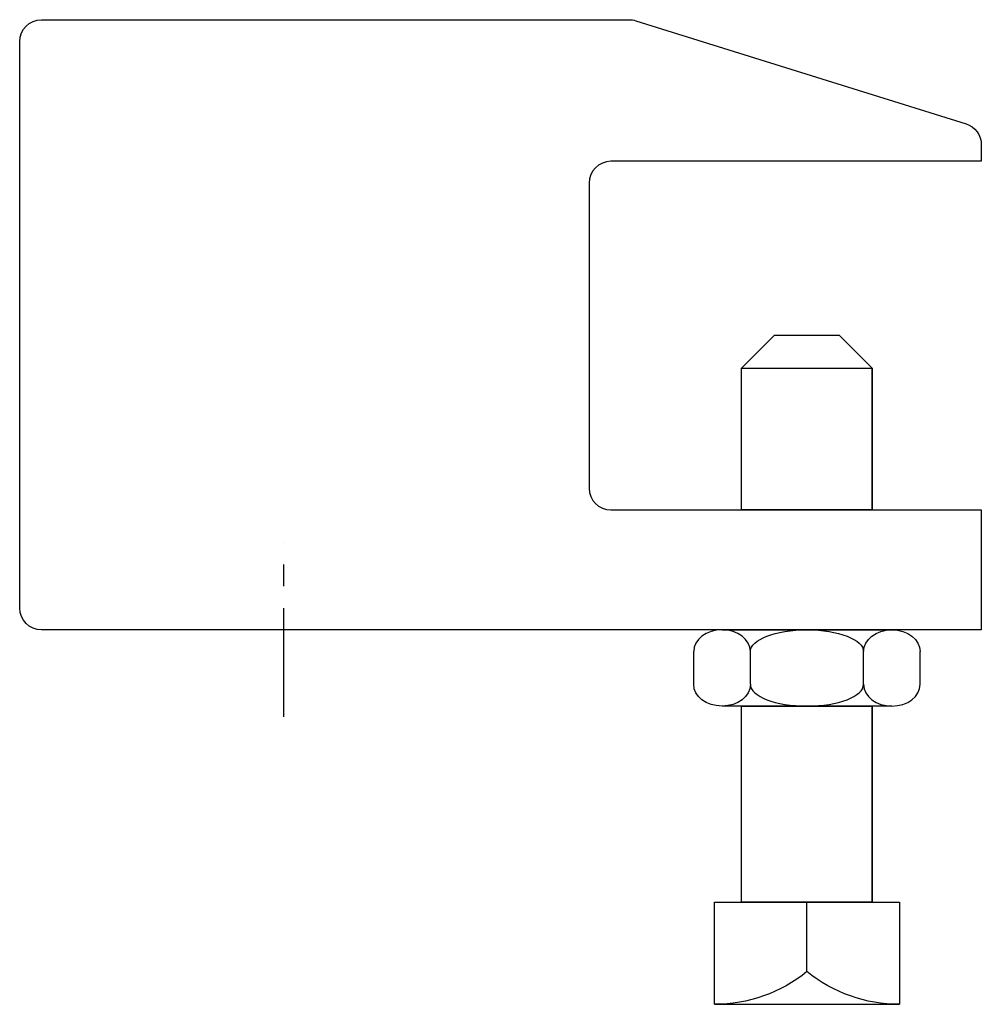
# Model space of a CAD drawing. Extents: x 11 to 205, y 40 to 239.
import ezdxf

# ---------------------------------------------------------------- set-up
doc = ezdxf.new("R2010")
doc.units = 0
doc.header["$MEASUREMENT"] = 0
doc.linetypes.add('AI9-LTYPE1', pattern=[35.303198, 22.064498, -4.4129, 4.4129, -4.4129])
doc.layers.get('0').update_dxf_attribs({"linetype": 'CONTINUOUS'})

msp = doc.modelspace()

# ---------------------------------------------------------------- linework, layer by layer
at = {"color": 7}
for p, q in [((156.77, 140.11), (156.77, 168.8)), ((183.24, 140.11), (183.24, 168.8)), ((152.81, 115.84), (187.2, 115.84)), ((147.07, 104.81), (147.07, 111.43)), ((158.54, 104.81), (158.54, 111.43)), ((181.47, 104.81), (181.47, 111.43)), ((192.93, 104.81), (192.93, 111.43)), ((187.2, 100.4), (152.81, 100.4)), ((156.77, 60.68), (156.77, 100.4)), ((183.24, 60.68), (183.24, 100.4)), ((170.01, 46.61), (170.01, 60.68)), ((151.29, 39.99), (188.72, 39.99))]:
    msp.add_line(p, q, dxfattribs=at)
at = {"color": 253, "linetype": 'AI9-LTYPE1'}
msp.add_line((64.1, 98.19), (64.1, 133.5), dxfattribs=at)
at = {"color": 7}
for points in [[(176.62, 175.42), (163.39, 175.42), (156.77, 168.8), (183.24, 168.8)], [(183.24, 140.11), (156.77, 140.11), (156.77, 168.8), (183.24, 168.8)], [(183.24, 60.68), (156.77, 60.68), (156.77, 100.4), (183.24, 100.4)]]:
    msp.add_lwpolyline(points, close=True, dxfattribs=at)
for points, knots in [([(205.31, 140.11), (205.31, 140.11), (130.29, 140.11), (130.29, 140.11), (127.85, 140.11), (125.88, 142.09), (125.88, 144.53), (125.88, 144.53), (125.88, 206.31), (125.88, 206.31), (125.88, 208.75), (127.85, 210.72), (130.29, 210.72), (130.29, 210.72), (205.31, 210.72), (205.31, 210.72), (205.31, 210.72), (205.31, 214.1), (205.31, 214.1), (205.31, 216.03), (204.05, 217.73), (202.21, 218.31), (202.21, 218.31), (135.34, 239.2), (135.34, 239.2), (134.92, 239.34), (134.47, 239.41), (134.03, 239.41), (134.03, 239.41), (15, 239.41), (15, 239.41), (12.57, 239.41), (10.59, 237.43), (10.59, 234.99), (10.59, 234.99), (10.59, 120.26), (10.59, 120.26), (10.59, 117.82), (12.57, 115.84), (15, 115.84), (15, 115.84), (205.31, 115.84), (205.31, 115.84), (205.31, 115.84), (205.31, 140.11), (205.31, 140.11)], [0, 0, 0, 0, 1, 1, 1, 2, 2, 2, 3, 3, 3, 4, 4, 4, 5, 5, 5, 6, 6, 6, 7, 7, 7, 8, 8, 8, 9, 9, 9, 10, 10, 10, 11, 11, 11, 12, 12, 12, 13, 13, 13, 14, 14, 14, 15, 15, 15, 15]), ([(158.54, 111.43), (158.54, 113.87), (155.97, 115.84), (152.81, 115.84), (149.64, 115.84), (147.07, 113.87), (147.07, 111.43)], [0, 0, 0, 0, 1, 1, 1, 2, 2, 2, 2]), ([(158.54, 111.43), (158.54, 113.87), (163.67, 115.84), (170.01, 115.84), (176.34, 115.84), (181.47, 113.87), (181.47, 111.43)], [0, 0, 0, 0, 1, 1, 1, 2, 2, 2, 2]), ([(181.47, 111.43), (181.47, 113.87), (184.04, 115.84), (187.2, 115.84), (190.37, 115.84), (192.93, 113.87), (192.93, 111.43)], [0, 0, 0, 0, 1, 1, 1, 2, 2, 2, 2]), ([(158.54, 104.81), (158.54, 102.37), (155.97, 100.4), (152.81, 100.4), (149.64, 100.4), (147.07, 102.37), (147.07, 104.81)], [0, 0, 0, 0, 1, 1, 1, 2, 2, 2, 2]), ([(158.54, 104.81), (158.54, 102.37), (163.67, 100.4), (170.01, 100.4), (176.34, 100.4), (181.47, 102.37), (181.47, 104.81)], [0, 0, 0, 0, 1, 1, 1, 2, 2, 2, 2]), ([(181.47, 104.81), (181.47, 102.37), (184.04, 100.4), (187.2, 100.4), (190.37, 100.4), (192.93, 102.37), (192.93, 104.81)], [0, 0, 0, 0, 1, 1, 1, 2, 2, 2, 2]), ([(151.29, 39.99), (158.11, 39.99), (164.71, 42.33), (170.01, 46.61), (175.3, 42.33), (181.91, 39.99), (188.72, 39.99), (188.72, 39.99), (188.72, 60.68), (188.72, 60.68), (188.72, 60.68), (151.29, 60.68), (151.29, 60.68), (151.29, 60.68), (151.29, 39.99), (151.29, 39.99)], [0, 0, 0, 0, 1, 1, 1, 2, 2, 2, 3, 3, 3, 4, 4, 4, 5, 5, 5, 5])]:
    msp.add_open_spline(points, degree=3, knots=knots, dxfattribs=at)

doc.saveas('drawing.dxf')
